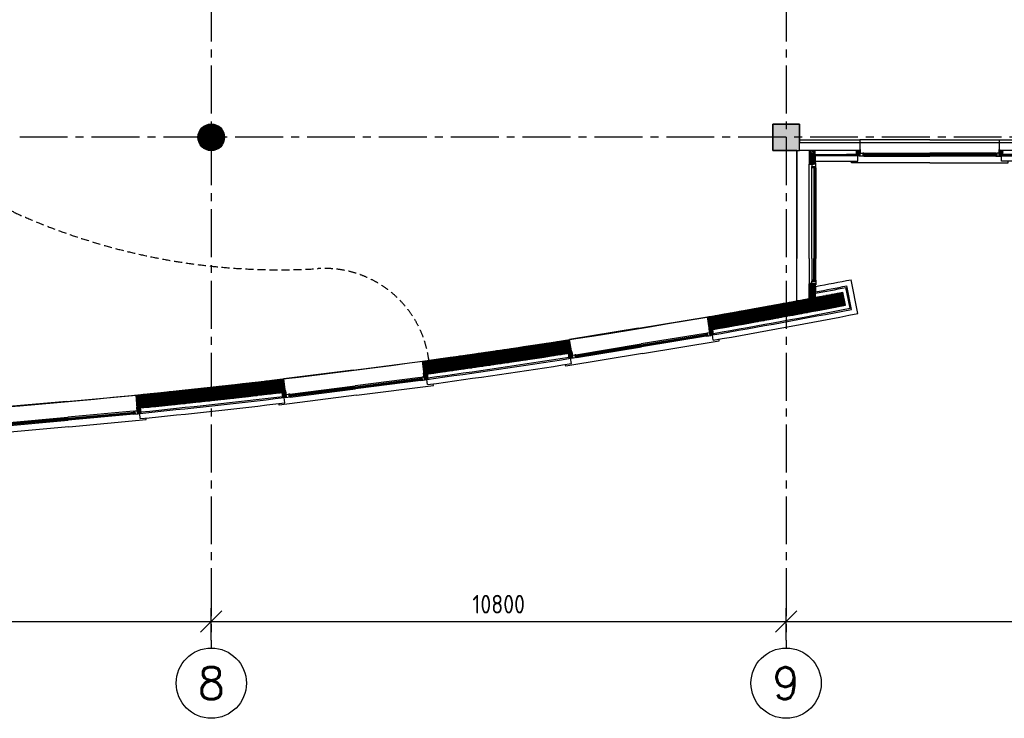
# Model space of a CAD drawing. Extents: x 2980 to 201049, y 2980 to 157420.
# Tile 33 of 78: x 110500 to 129000, y 2980 to 16111. Entities that reach past the tile are written whole.
import ezdxf
from ezdxf.enums import TextEntityAlignment as Align

# ---------------------------------------------------------------- set-up
doc = ezdxf.new("R2010")
doc.units = 0
doc.header["$LTSCALE"] = 1200
doc.header["$PDMODE"] = 1
doc.header["$PDSIZE"] = 200
doc.linetypes.add('CENTER2', pattern=[1.125, 0.75, -0.125, 0.125, -0.125])
doc.linetypes.add('HIDDEN2', pattern=[0.1875, 0.125, -0.0625])
doc.layers.get('0').update_dxf_attribs({"linetype": 'CONTINUOUS'})
doc.layers.get('DEFPOINTS').update_dxf_attribs({"linetype": 'CONTINUOUS'})
doc.layers.add('CIVIEL', color=8, linetype='CONTINUOUS')
doc.layers.add('STRAMIENLIJNEN', color=9, linetype='CENTER2')
doc.styles.add('5MM', font='romans', dxfattribs={"height": 1000})
doc.styles.add('ISO200', font='archs.shx')
doc.dimstyles.new('DIM_200', dxfattribs={"dimscale": 200, "dimtxt": 1.75, "dimasz": 2, "dimexe": 1.25, "dimexo": 0.75, "dimgap": 0.75, "dimtad": 1, "dimdec": 4, "dimrnd": 0.1, "dimtxsty": 'ISO200', "dimblk1": 'OBLIQUE', "dimblk2": 'OBLIQUE', "dimsah": 1, "dimcen": 1, "dimclrd": 256, "dimclre": 256, "dimclrt": 256, "dimazin": 3, "dimtfac": 0.057143, "dimtdec": 4, "dimtmove": 0, "dimatfit": 3, "dimtolj": 1})

# ---------------------------------------------------------------- blocks, each defined once
blk = doc.blocks.new('*X50')
at = {"color": 0}
for p, q in [((87201, -2960), (87474, -2960)), ((87254, -2950), (87472, -2950)), ((87306, -2940), (87470, -2940)), ((87359, -2930), (87468, -2930)), ((87411, -2920), (87466, -2920)), ((87463, -2910), (87464, -2910)), ((86237, -3140), (87511, -3140)), ((86292, -3130), (87509, -3130)), ((86346, -3120), (87507, -3120)), ((86401, -3110), (87505, -3110)), ((86455, -3100), (87503, -3100)), ((86509, -3090), (87501, -3090)), ((86563, -3080), (87499, -3080)), ((86617, -3070), (87497, -3070)), ((86670, -3060), (87495, -3060)), ((86724, -3050), (87493, -3050)), ((86777, -3040), (87490, -3040)), ((86831, -3030), (87488, -3030)), ((86884, -3020), (87486, -3020)), ((86937, -3010), (87484, -3010)), ((86990, -3000), (87482, -3000)), ((87043, -2990), (87480, -2990)), ((87096, -2980), (87478, -2980)), ((87149, -2970), (87476, -2970)), ((85180, -3330), (86586, -3330)), ((85237, -3320), (86640, -3320)), ((85293, -3310), (86693, -3310)), ((85350, -3300), (86747, -3300)), ((85406, -3290), (86800, -3290)), ((85462, -3280), (86854, -3280)), ((85519, -3270), (86907, -3270)), ((85575, -3260), (86960, -3260)), ((85630, -3250), (87014, -3250)), ((85686, -3240), (87067, -3240)), ((85742, -3230), (87119, -3230)), ((85797, -3220), (87172, -3220)), ((85853, -3210), (87225, -3210)), ((85908, -3200), (87277, -3200)), ((85963, -3190), (87330, -3190)), ((86018, -3180), (87382, -3180)), ((86073, -3170), (87435, -3170)), ((86128, -3160), (87487, -3160)), ((86183, -3150), (87513, -3150)), ((84921, -3380), (86315, -3380)), ((84923, -3390), (86260, -3390)), ((84924, -3400), (86206, -3400)), ((84926, -3410), (86151, -3410)), ((84928, -3420), (86096, -3420)), ((84929, -3430), (86041, -3430)), ((84931, -3440), (85986, -3440)), ((84933, -3450), (85931, -3450)), ((84934, -3460), (85875, -3460)), ((84936, -3470), (85820, -3470)), ((84938, -3480), (85764, -3480)), ((84939, -3490), (85708, -3490)), ((84941, -3500), (85653, -3500)), ((84943, -3510), (85597, -3510)), ((84951, -3370), (86369, -3370)), ((85009, -3360), (86423, -3360)), ((85066, -3350), (86478, -3350)), ((85123, -3340), (86532, -3340)), ((84944, -3520), (85541, -3520)), ((84946, -3530), (85484, -3530)), ((84947, -3540), (85428, -3540)), ((84949, -3550), (85372, -3550)), ((84951, -3560), (85315, -3560)), ((84952, -3570), (85258, -3570)), ((84954, -3580), (85202, -3580)), ((84956, -3590), (85145, -3590)), ((84957, -3600), (85087, -3600)), ((84959, -3610), (85030, -3610)), ((84961, -3620), (84973, -3620)), ((81829, -3880), (82344, -3880)), ((81895, -3870), (82342, -3870)), ((81960, -3860), (82341, -3860)), ((82025, -3850), (82339, -3850)), ((82090, -3840), (82337, -3840)), ((82155, -3830), (82336, -3830)), ((82219, -3820), (82334, -3820)), ((82284, -3810), (82333, -3810)), ((80546, -4070), (82239, -4070)), ((80615, -4060), (82303, -4060)), ((80684, -4050), (82367, -4050)), ((80753, -4040), (82370, -4040)), ((80822, -4030), (82369, -4030)), ((80891, -4020), (82367, -4020)), ((80959, -4010), (82366, -4010)), ((81028, -4000), (82364, -4000)), ((81096, -3990), (82362, -3990)), ((81163, -3980), (82361, -3980)), ((81231, -3970), (82359, -3970)), ((81298, -3960), (82357, -3960)), ((81365, -3950), (82356, -3950)), ((81432, -3940), (82354, -3940)), ((81499, -3930), (82352, -3930)), ((81565, -3920), (82351, -3920)), ((81632, -3910), (82349, -3910)), ((81698, -3900), (82347, -3900)), ((81764, -3890), (82346, -3890)), ((79567, -4210), (81317, -4210)), ((79569, -4220), (81249, -4220)), ((79570, -4230), (81182, -4230)), ((79571, -4240), (81114, -4240)), ((79572, -4250), (81046, -4250)), ((79619, -4200), (81384, -4200)), ((79692, -4190), (81451, -4190)), ((79765, -4180), (81517, -4180)), ((79837, -4170), (81584, -4170)), ((79909, -4160), (81650, -4160)), ((79981, -4150), (81717, -4150)), ((80052, -4140), (81782, -4140)), ((80123, -4130), (81848, -4130)), ((80194, -4120), (81914, -4120)), ((80265, -4110), (81979, -4110)), ((80335, -4100), (82044, -4100)), ((80406, -4090), (82109, -4090)), ((80476, -4080), (82174, -4080)), ((79574, -4260), (80978, -4260)), ((79575, -4270), (80909, -4270)), ((79576, -4280), (80840, -4280)), ((79578, -4290), (80771, -4290)), ((79579, -4300), (80702, -4300)), ((79580, -4310), (80633, -4310)), ((79581, -4320), (80563, -4320)), ((79583, -4330), (80494, -4330)), ((79584, -4340), (80423, -4340)), ((79585, -4350), (80353, -4350)), ((79586, -4360), (80283, -4360)), ((79588, -4370), (80212, -4370)), ((79589, -4380), (80141, -4380)), ((79590, -4390), (80069, -4390)), ((79592, -4400), (79998, -4400)), ((79593, -4410), (79926, -4410)), ((79594, -4420), (79854, -4420)), ((79595, -4430), (79782, -4430)), ((79597, -4440), (79709, -4440)), ((76276, -4620), (76974, -4620)), ((76363, -4610), (76973, -4610)), ((76450, -4600), (76972, -4600)), ((76537, -4590), (76971, -4590)), ((76623, -4580), (76969, -4580)), ((76708, -4570), (76968, -4570)), ((76794, -4560), (76967, -4560)), ((76878, -4550), (76965, -4550)), ((76963, -4540), (76964, -4540)), ((79598, -4450), (79636, -4450)), ((74519, -4810), (76808, -4810)), ((74616, -4800), (76893, -4800)), ((74713, -4790), (76977, -4790)), ((74810, -4780), (76995, -4780)), ((74905, -4770), (76994, -4770)), ((75001, -4760), (76992, -4760)), ((75095, -4750), (76991, -4750)), ((75189, -4740), (76990, -4740)), ((75283, -4730), (76988, -4730)), ((75376, -4720), (76987, -4720)), ((75468, -4710), (76986, -4710)), ((75560, -4700), (76985, -4700)), ((75651, -4690), (76983, -4690)), ((75742, -4680), (76982, -4680)), ((75832, -4670), (76981, -4670)), ((75922, -4660), (76979, -4660)), ((76011, -4650), (76978, -4650)), ((76100, -4640), (76977, -4640)), ((76188, -4630), (76976, -4630)), ((74187, -4850), (76465, -4850)), ((74188, -4860), (76378, -4860)), ((74189, -4870), (76290, -4870)), ((74190, -4880), (76202, -4880)), ((74191, -4890), (76114, -4890)), ((74192, -4900), (76025, -4900)), ((74193, -4910), (75936, -4910)), ((74194, -4920), (75846, -4920)), ((74195, -4930), (75756, -4930)), ((74196, -4940), (75665, -4940)), ((74197, -4950), (75573, -4950)), ((74197, -4960), (75481, -4960)), ((74198, -4970), (75389, -4970)), ((74199, -4980), (75296, -4980)), ((74200, -4990), (75203, -4990)), ((74222, -4840), (76551, -4840)), ((74322, -4830), (76637, -4830)), ((74421, -4820), (76723, -4820)), ((74201, -5000), (75108, -5000)), ((74202, -5010), (75014, -5010)), ((74203, -5020), (74919, -5020)), ((74204, -5030), (74823, -5030)), ((74205, -5040), (74726, -5040)), ((74206, -5050), (74629, -5050)), ((74207, -5060), (74532, -5060)), ((74207, -5070), (74433, -5070)), ((74208, -5080), (74334, -5080)), ((74209, -5090), (74235, -5090))]:
    blk.add_line(p, q, dxfattribs=at)
blk = doc.blocks.new('_OBLIQUE')
at = {"color": 0, "linetype": 'BYBLOCK'}
blk.add_line((-0.5, -0.5), (0.5, 0.5), dxfattribs=at)
blk = doc.blocks.new('*D20')
at = {"linetype": 'BYBLOCK'}
for p, q in [((114100, 4450), (114100, 5050)), ((124900, 4450), (124900, 5050)), ((114100, 4800), (124900, 4800))]:
    blk.add_line(p, q, dxfattribs=at)
at = {"layer": 'DEFPOINTS', "color": 0, "linetype": 'BYBLOCK'}
for p in [(124900, 4800), (114100, 4300), (124900, 4300)]:
    blk.add_point(p, dxfattribs=at)
at = {"linetype": 'BYBLOCK', "xscale": 400, "yscale": 400, "zscale": 400, "rotation": 180}
blk.add_blockref('_OBLIQUE', (114100, 4800), dxfattribs=at)
at = {"linetype": 'BYBLOCK', "xscale": 400, "yscale": 400, "zscale": 400}
blk.add_blockref('_OBLIQUE', (124900, 4800), dxfattribs=at)
at = {"linetype": 'BYBLOCK', "insert": (119500, 5125), "char_height": 350, "attachment_point": 5, "style": 'ISO200'}
blk.add_mtext('\\A1;10800', dxfattribs=at)
blk = doc.blocks.new('*D19')
at = {"linetype": 'BYBLOCK'}
for p, q in [((103300, 4450), (103300, 5050)), ((114100, 4450), (114100, 5050)), ((103300, 4800), (114100, 4800))]:
    blk.add_line(p, q, dxfattribs=at)
at = {"layer": 'DEFPOINTS', "color": 0, "linetype": 'BYBLOCK'}
for p in [(114100, 4800), (103300, 4300), (114100, 4300)]:
    blk.add_point(p, dxfattribs=at)
at = {"linetype": 'BYBLOCK', "xscale": 400, "yscale": 400, "zscale": 400, "rotation": 180}
blk.add_blockref('_OBLIQUE', (103300, 4800), dxfattribs=at)
at = {"linetype": 'BYBLOCK', "xscale": 400, "yscale": 400, "zscale": 400}
blk.add_blockref('_OBLIQUE', (114100, 4800), dxfattribs=at)
at = {"linetype": 'BYBLOCK', "insert": (108700, 5125), "char_height": 350, "attachment_point": 5, "style": 'ISO200'}
blk.add_mtext('\\A1;10800', dxfattribs=at)
blk = doc.blocks.new('*X48')
at = {"color": 0}
for p, q in [((72200, 9567), (72272, 9640)), ((72204, 9592), (72254, 9643)), ((72208, 9618), (72236, 9646)), ((72212, 9643), (72218, 9649)), ((72212, 9558), (72272, 9618)), ((72230, 9555), (72268, 9593)), ((72248, 9552), (72264, 9567))]:
    blk.add_line(p, q, dxfattribs=at)
blk = doc.blocks.new('*X49')
at = {"color": 0}
for p, q in [((74833, 9146), (74894, 9206)), ((74833, 9124), (74906, 9197)), ((74838, 9171), (74875, 9209)), ((74842, 9197), (74857, 9212)), ((74851, 9121), (74902, 9172)), ((74869, 9118), (74897, 9146)), ((74887, 9115), (74893, 9121))]:
    blk.add_line(p, q, dxfattribs=at)
blk = doc.blocks.new('*D21')
at = {"linetype": 'BYBLOCK'}
for p, q in [((124900, 4450), (124900, 5050)), ((135700, 4450), (135700, 5050)), ((124900, 4800), (135700, 4800))]:
    blk.add_line(p, q, dxfattribs=at)
at = {"layer": 'DEFPOINTS', "color": 0, "linetype": 'BYBLOCK'}
for p in [(135700, 4800), (124900, 4300), (135700, 4300)]:
    blk.add_point(p, dxfattribs=at)
at = {"linetype": 'BYBLOCK', "xscale": 400, "yscale": 400, "zscale": 400, "rotation": 180}
blk.add_blockref('_OBLIQUE', (124900, 4800), dxfattribs=at)
at = {"linetype": 'BYBLOCK', "xscale": 400, "yscale": 400, "zscale": 400}
blk.add_blockref('_OBLIQUE', (135700, 4800), dxfattribs=at)
at = {"linetype": 'BYBLOCK', "insert": (130300, 5125), "char_height": 350, "attachment_point": 5, "style": 'ISO200'}
blk.add_mtext('\\A1;10800', dxfattribs=at)
blk = doc.blocks.new('*X47')
at = {"color": 0}
for p, q in [((82453, 9953), (82545, 10045)), ((82453, 9981), (82517, 10045)), ((82453, 10009), (82489, 10045)), ((82453, 10038), (82460, 10045)), ((82453, 9924), (82545, 10016)), ((82453, 9896), (82545, 9988)), ((82453, 9868), (82545, 9960)), ((82453, 9840), (82545, 9932)), ((82453, 9811), (82545, 9903)), ((82460, 9790), (82545, 9875)), ((82484, 9786), (82545, 9847)), ((82508, 9782), (82545, 9818)), ((82532, 9777), (82545, 9790))]:
    blk.add_line(p, q, dxfattribs=at)
blk = doc.blocks.new('*X46')
at = {"color": 0}
for p, q in [((82453, 13121), (82532, 13200)), ((82453, 13149), (82504, 13200)), ((82453, 13177), (82476, 13200)), ((82453, 13092), (82545, 13184)), ((82453, 13064), (82545, 13156)), ((82453, 13036), (82545, 13128)), ((82453, 13007), (82545, 13099)), ((82453, 12979), (82545, 13071)), ((82454, 12952), (82545, 13043)), ((82482, 12952), (82545, 13015)), ((82511, 12952), (82545, 12986)), ((82539, 12952), (82545, 12958))]:
    blk.add_line(p, q, dxfattribs=at)
blk = doc.blocks.new('*X43')
at = {"color": 0}
for p, q in [((118132, 170554), (118176, 170598)), ((118132, 170575), (118155, 170598)), ((118132, 170596), (118133, 170598)), ((118134, 170535), (118197, 170598)), ((118155, 170535), (118218, 170598)), ((118176, 170535), (118224, 170582)), ((118198, 170535), (118224, 170561)), ((118219, 170535), (118224, 170540))]:
    blk.add_line(p, q, dxfattribs=at)

msp = doc.modelspace()

# ---------------------------------------------------------------- linework, layer by layer
at = {"layer": 'CIVIEL'}
for p, q in [((127600, 13850), (126288, 13850)), ((127600, 13850), (128912, 13850)), ((125100, 13650), (125100, 11623.44886)), ((125455, 13450), (125455, 13550)), ((126225, 13550), (126225, 13556)), ((126250, 13550), (126250, 13556)), ((126272, 13550), (126270.94204, 13556)), ((126292, 13669), (126288, 13669)), ((126288, 13556), (126288, 13550)), ((127600, 13582), (126345, 13582)), ((126345, 13556), (126345, 13582)), ((127600, 13574), (126345, 13574)), ((127600, 13562), (126345, 13562)), ((127600, 13556), (126345, 13556)), ((126361, 13599), (127600, 13599)), ((126361, 13588), (126362.05796, 13582)), ((126361, 13550), (126362.05796, 13556)), ((126361, 13544), (127600, 13544)), ((128839, 13599), (127600, 13599)), ((127600, 13582), (128855, 13582)), ((127600, 13574), (128855, 13574)), ((127600, 13562), (128855, 13562)), ((127600, 13556), (128855, 13556)), ((128839, 13544), (127600, 13544)), ((128839, 13588), (128837.94204, 13582)), ((128839, 13550), (128837.94204, 13556)), ((128855, 13556), (128855, 13582)), ((128908, 13669), (128912, 13669)), ((128912, 13556), (128912, 13550)), ((128928, 13550), (128929.05796, 13556)), ((128950, 13550), (128950, 13556)), ((128975, 13550), (128975, 13556)), ((125336, 11623.44886), (125336, 13396)), ((125386, 11623.44886), (125386, 13329)), ((125417, 13329), (125423, 13327.94204)), ((125423, 13345), (125423, 11623.44886)), ((125449, 13345), (125423, 13345)), ((125431, 13345), (125431, 11623.44886)), ((125443, 13345), (125443, 11623.44886)), ((125455, 13465), (125449, 13465)), ((125455, 13450), (125449, 13450)), ((125455, 13418), (125449, 13419.05796)), ((125449, 13402), (125455, 13402)), ((125449, 13345), (125449, 11623.44886)), ((125455, 13329), (125449, 13327.94204)), ((125461, 13329), (125461, 11623.44886)), ((125100, 10826.92883), (125100, 11623.44886)), ((125336, 11623.44886), (125336, 11150.89773)), ((125386, 11623.44886), (125386, 11217.89773)), ((125423, 11201.89773), (125423, 11623.44886)), ((125431, 11201.89773), (125431, 11623.44886)), ((125443, 11201.89773), (125443, 11623.44886)), ((125449, 11201.89773), (125449, 11623.44886)), ((125461, 11217.89773), (125461, 11623.44886)), ((125417, 11217.89773), (125423, 11218.95569)), ((125449, 11201.89773), (125423, 11201.89773)), ((125455, 11217.89773), (125449, 11218.95569)), ((125449, 11144.89773), (125455, 11144.89773)), ((125455, 11128.89773), (125449, 11127.83977)), ((126131.91067, 10666.08533), (126042.36603, 11107.10875)), ((126250, 10587.0415), (126120.65858, 11224.07123)), ((125455, 11096.89773), (125449, 11096.89773)), ((125455, 11081.89773), (125449, 11081.89773)), ((125455, 11096.89773), (125455, 10995.13438)), ((126013.80772, 10745.19617), (125964.06036, 10990.21087)), ((126102.38621, 10685.85675), (126022.79084, 11077.87823)), ((122125.81251, 10310.92474), (123420.30914, 10524.51892)), ((123461.01081, 10277.84474), (123420.30914, 10524.51892)), ((122125.81251, 10310.92474), (120831.31588, 10097.33057)), ((123387.18417, 10215.44757), (122174.58024, 10015.36584)), ((122177.34785, 9998.59263), (123405.73833, 10201.27918)), ((122178.65025, 9990.69936), (123407.04073, 10193.3859)), ((122180.60386, 9978.85945), (123408.99433, 10181.546)), ((122181.58066, 9972.9395), (123409.97114, 10175.62604)), ((123398.84157, 10206.22233), (123398.77452, 10200.13014)), ((123419.83773, 10177.25405), (123415.60492, 10202.90718)), ((123453.73421, 10297.37494), (123457.68084, 10298.02614)), ((123476.07729, 10186.53367), (123477.05409, 10180.61372)), ((123492.84064, 10183.21852), (123492.90768, 10189.31071)), ((123514.54714, 10186.80013), (123513.57033, 10192.72009)), ((123530.99575, 10087.11258), (123514.71505, 10185.78252)), ((123539.21361, 10190.87014), (123538.23681, 10196.7901)), ((120872.01754, 9850.65639), (120831.31588, 10097.33057)), ((122177.34785, 9998.59263), (120939.09078, 9794.27809)), ((122178.65025, 9990.69936), (120940.39318, 9786.38482)), ((120952.10972, 9813.6561), (122174.58024, 10015.36584)), ((123396.1382, 10161.18133), (122183.53426, 9961.09959)), ((123405.02799, 10168.72928), (123403.00734, 10174.477)), ((120872.63421, 9871.489), (120868.68758, 9870.8378)), ((122180.60386, 9978.85945), (120942.34679, 9774.54491)), ((122181.58066, 9972.9395), (120943.32359, 9768.62495)), ((120961.06374, 9759.38985), (122183.53426, 9961.09959)), ((116765.5228, 9526.41272), (118066.93632, 9692.74628)), ((118098.63219, 9444.75405), (118066.93632, 9692.74628)), ((120825.90131, 9743.16895), (120824.92451, 9749.0889)), ((120850.56779, 9747.23896), (120849.59098, 9753.15891)), ((120867.01641, 9647.5514), (120850.7357, 9746.22134)), ((120872.27429, 9750.82057), (120870.25364, 9756.56828)), ((120887.08403, 9759.34533), (120888.06083, 9753.42537)), ((120943.32359, 9768.62495), (120939.09078, 9794.27809)), ((120953.90052, 9802.80285), (120955.92117, 9797.05513)), ((120960.08694, 9765.30981), (120960.15398, 9771.402)), ((116765.5228, 9526.41272), (115464.10929, 9360.07916)), ((118092.0713, 9464.53617), (118096.03903, 9465.04329)), ((115495.80515, 9112.08692), (115464.10929, 9360.07916)), ((118032.50256, 9386.35328), (116803.50001, 9229.27455)), ((116805.65525, 9212.41173), (118050.5287, 9371.51891)), ((116806.66948, 9204.47628), (118051.54293, 9363.58346)), ((116808.19082, 9192.57311), (118053.06427, 9351.68029)), ((116808.95149, 9186.62152), (118053.82494, 9345.7287)), ((118039.47539, 9331.79707), (116810.47284, 9174.71835)), ((118033.89713, 9375.44204), (118033.60838, 9369.35632)), ((118038.71472, 9337.74866), (118036.90462, 9343.56611)), ((118053.82494, 9345.7287), (118050.5287, 9371.51891)), ((118110.36501, 9352.95508), (118111.12568, 9347.0035)), ((118126.99658, 9349.03195), (118127.28533, 9355.11767)), ((118148.94982, 9350.79803), (118148.05839, 9357.77267)), ((118161.6282, 9251.60087), (118148.94982, 9350.79803)), ((118173.71914, 9354.19402), (118172.85667, 9360.94214)), ((115497.17971, 9132.88328), (115493.21199, 9132.37616)), ((116805.65525, 9212.41173), (115560.7818, 9053.30454)), ((116806.66948, 9204.47628), (115561.79603, 9045.3691)), ((116808.19082, 9192.57311), (115563.31737, 9033.46592)), ((116808.95149, 9186.62152), (115564.07804, 9027.51434)), ((115574.49746, 9072.19583), (116803.50001, 9229.27455)), ((115581.47028, 9017.63962), (116810.47284, 9174.71835)), ((111380.2294, 8937.53258), (110073.62384, 8818.68008)), ((111380.2294, 8937.53258), (112686.83496, 9056.38509)), ((112709.48302, 8807.40348), (112686.83496, 9056.38509)), ((115445.90879, 9005.55279), (115445.04632, 9012.3009)), ((115470.73602, 9008.49573), (115469.84459, 9015.47037)), ((115483.4144, 8909.29856), (115470.73602, 9008.49573)), ((115492.42775, 9012.30791), (115490.61765, 9018.12537)), ((115507.53797, 9020.28796), (115508.29865, 9014.33637)), ((115564.07804, 9027.51434), (115560.7818, 9053.30454)), ((115575.89202, 9061.28459), (115577.70212, 9055.46713)), ((115580.70961, 9023.59121), (115580.99836, 9029.67692)), ((112641.27146, 8751.44849), (111407.36575, 8639.20897)), ((111408.90576, 8622.27887), (112658.74568, 8735.96781)), ((111409.63047, 8614.31176), (112659.47039, 8728.0007)), ((111410.71754, 8602.3611), (112660.55746, 8716.05004)), ((111411.26107, 8596.38577), (112661.10099, 8710.07471)), ((112646.25384, 8696.67463), (111412.34814, 8584.43511)), ((112642.26793, 8740.49372), (112641.75785, 8734.42255)), ((112645.71031, 8702.64996), (112644.11316, 8708.52945)), ((112661.10099, 8710.07471), (112658.74568, 8735.96781)), ((112703.64654, 8827.4113), (112707.63009, 8827.77366)), ((112717.86663, 8715.23827), (112718.41016, 8709.26294)), ((112734.34437, 8710.71236), (112734.85445, 8716.78353)), ((112756.34735, 8711.67818), (112755.71039, 8718.68065)), ((112765.4066, 8612.08527), (112756.34735, 8711.67818)), ((112781.22387, 8714.17033), (112780.6076, 8720.94537)), ((111408.90576, 8622.27887), (110159.06584, 8508.58993)), ((111409.63047, 8614.31176), (110159.79055, 8500.62282)), ((111410.71754, 8602.3611), (110160.87762, 8488.67216)), ((111411.26107, 8596.38577), (110161.42115, 8482.69683)), ((110173.46005, 8526.96945), (111407.36575, 8639.20897)), ((110178.44243, 8472.19559), (111412.34814, 8584.43511))]:
    msp.add_line(p, q, dxfattribs=at)
msp.add_lwpolyline([(150520, 21613), (150520, 25115.6), (95243, 25115.6), (95243, 21100), (109255, 21100), (109255, 15935), (102801, 15935), (102801, 8400.72681, 0.0377363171), (125100, 10826.92883), (125100, 13650), (124650, 13650), (124650, 14150), (125150, 14150), (125150, 13800), (135100, 13800), (135100, 21613)], format="xyb", close=True, dxfattribs=at)
at = {"layer": 'CIVIEL', "const_width": 249.5}
msp.add_lwpolyline([(113974.75, 13900, 1), (114225.25, 13900, 1)], format="xyb", close=True, dxfattribs=at)
at = {"layer": 'CIVIEL'}
for points in [[(125150, 13650), (125150, 14150), (124650, 14150), (124650, 13650)], [(125150, 13850), (126288, 13850), (126288, 13650), (125150, 13650), (125150, 13650), (125150, 13850)], [(130300, 13850), (131688, 13850), (131688, 13650), (130300, 13650), (128912, 13650), (128912, 13850)], [(125447, 13650), (125355, 13650), (125355, 13402), (125447, 13402), (125447, 13650), (125447, 13650)], [(126225, 13558), (126225, 13650), (126288, 13650), (126288, 13558), (126225, 13558), (126225, 13558)], [(126288, 13558), (126225, 13558), (126225, 13556), (126288, 13556)], [(126272, 13544), (126272, 13550), (126294, 13550), (126294, 13599), (126339, 13599), (126339, 13550), (126361, 13550), (126361, 13544)], [(126294, 13589), (126294, 13669), (126292, 13669), (126292, 13589)], [(128928, 13544), (128928, 13550), (128906, 13550), (128906, 13599), (128861, 13599), (128861, 13550), (128839, 13550), (128839, 13544)], [(128906, 13589), (128906, 13669), (128908, 13669), (128908, 13589)], [(128975, 13558), (128975, 13650), (128912, 13650), (128912, 13558), (128975, 13558), (128975, 13558)], [(128912, 13558), (128975, 13558), (128975, 13556), (128912, 13556)], [(125461, 13418), (125455, 13418), (125455, 13396), (125386, 13396), (125386, 13351), (125455, 13351), (125455, 13329), (125461, 13329)], [(125447, 13402), (125447, 13465), (125449, 13465), (125449, 13402)], [(125447, 10891.86629), (125355, 10874.56643), (125355, 11144.89773), (125447, 11144.89773), (125447, 10891.86629), (125447, 10891.86629)], [(125461, 11128.89773), (125455, 11128.89773), (125455, 11150.89773), (125386, 11150.89773), (125386, 11195.89773), (125455, 11195.89773), (125455, 11217.89773), (125461, 11217.89773)], [(125447, 11144.89773), (125447, 11081.89773), (125449, 11081.89773), (125449, 11144.89773)], [(123493.81744, 10177.29857), (123492.84064, 10183.21852), (123471.13414, 10179.63691), (123463.15692, 10227.98321), (123418.75726, 10220.65719), (123426.73448, 10172.31089), (123405.02799, 10168.72928), (123406.00479, 10162.80933)], [(123464.78492, 10218.11662), (123451.76089, 10297.04934), (123453.73421, 10297.37494), (123466.75824, 10218.44222)], [(123537.91121, 10198.76342), (123523.0866, 10288.65866), (123461.01081, 10277.84474), (123475.75169, 10188.50699), (123537.91121, 10198.76342), (123537.91121, 10198.76342)], [(123475.75169, 10188.50699), (123537.91121, 10198.76342), (123538.23681, 10196.7901), (123476.07729, 10186.53367)], [(120824.59891, 9751.06222), (120809.76627, 9840.95606), (120872.01754, 9850.65639), (120886.75843, 9761.31865), (120824.59891, 9751.06222), (120824.59891, 9751.06222)], [(120873.25109, 9744.90061), (120872.27429, 9750.82057), (120893.98078, 9754.40218), (120886.00356, 9802.74847), (120930.40322, 9810.07449), (120938.38044, 9761.7282), (120960.08694, 9765.30981), (120961.06374, 9759.38985)], [(120887.63157, 9792.88188), (120874.60753, 9871.8146), (120872.63421, 9871.489), (120885.65825, 9792.55628)], [(120886.75843, 9761.31865), (120824.59891, 9751.06222), (120824.92451, 9749.0889), (120887.08403, 9759.34533)], [(118100.22973, 9384.92813), (118090.08744, 9464.28262), (118092.0713, 9464.53617), (118102.21359, 9385.18169)], [(118172.60311, 9362.926), (118161.06047, 9453.30128), (118098.63219, 9444.75405), (118110.11145, 9354.93894), (118172.60311, 9362.926), (118172.60311, 9362.926)], [(118127.75725, 9343.08037), (118126.99658, 9349.03195), (118105.1741, 9346.24282), (118098.96194, 9394.84744), (118054.32505, 9389.14241), (118060.5372, 9340.53779), (118038.71472, 9337.74866), (118039.47539, 9331.79707)], [(118110.11145, 9354.93894), (118172.60311, 9362.926), (118172.85667, 9360.94214), (118110.36501, 9352.95508)], [(115444.79276, 9014.28476), (115433.24204, 9104.65894), (115495.80515, 9112.08692), (115507.28442, 9022.27182), (115444.79276, 9014.28476), (115444.79276, 9014.28476)], [(115493.18842, 9006.35633), (115492.42775, 9012.30791), (115514.25023, 9015.09704), (115508.03808, 9063.70166), (115552.67498, 9069.4067), (115558.88713, 9020.80208), (115580.70961, 9023.59121), (115581.47028, 9017.63962)], [(115509.30587, 9053.78235), (115499.16357, 9133.13683), (115497.17971, 9132.88328), (115507.322, 9053.52879)], [(115507.28442, 9022.27182), (115444.79276, 9014.28476), (115445.04632, 9012.3009), (115507.53797, 9020.28796)], [(112734.88791, 8704.73703), (112734.34437, 8710.71236), (112712.43483, 8708.71941), (112707.99598, 8757.51794), (112663.181, 8753.44144), (112667.61985, 8704.64291), (112645.71031, 8702.64996), (112646.25384, 8696.67463)], [(112708.90187, 8747.55906), (112701.65476, 8827.23013), (112703.64654, 8827.4113), (112710.89364, 8747.74023)], [(112780.42642, 8722.93714), (112772.18105, 8813.67268), (112709.48302, 8807.40348), (112717.68545, 8717.23005), (112780.42642, 8722.93714), (112780.42642, 8722.93714)], [(112717.68545, 8717.23005), (112780.42642, 8722.93714), (112780.6076, 8720.94537), (112717.86663, 8715.23827)]]:
    msp.add_lwpolyline(points, close=True, dxfattribs=at)
for points in [[(125338, 13398), (125338, 13650), (125336, 13650)], [(125336, 13650), (125336, 13398)], [(125447, 13575), (126225, 13575)], [(125455, 13450), (126250, 13450), (126250, 13550), (125455, 13550)], [(126225, 13558), (126225, 13575), (126035, 13575)], [(126339, 13588), (126361, 13588), (126361, 13599), (126339, 13599)], [(128861, 13588), (128839, 13588), (128839, 13599), (128861, 13599)], [(130300, 13450), (128950, 13450), (128950, 13550), (130300, 13550)], [(128975, 13558), (128975, 13575), (129155, 13575)], [(130300, 13575), (128975, 13575)], [(125416, 13396), (125336, 13396), (125336, 13398)], [(125338, 13398), (125416, 13398), (125416, 13396)], [(125417, 13351), (125417, 13329), (125386, 13329), (125386, 13351)], [(127600, 13420), (126130, 13420), (126130, 13450)], [(127600, 13420), (129070, 13420), (129070, 13450)], [(125416, 11150.89773), (125336, 11150.89773), (125336, 11148.89773)], [(125336, 10871.0011), (125336, 11148.89773)], [(125338, 11148.89773), (125338, 10871.0011), (125336, 10871.0011)], [(125338, 11148.89773), (125416, 11148.89773), (125416, 11150.89773)], [(125417, 11195.89773), (125417, 11217.89773), (125386, 11217.89773), (125386, 11195.89773)], [(123420.54807, 10209.80394), (123398.84157, 10206.22233), (123397.05076, 10217.07558), (123418.75726, 10220.65719)], [(122203.72152, 9838.75387), (123644.24369, 10076.44251), (123639.35967, 10106.04228)], [(122203.72152, 9838.75387), (120763.19935, 9601.06524), (120758.31534, 9630.66501)], [(120932.19402, 9799.22124), (120953.90052, 9802.80285), (120952.10972, 9813.6561), (120930.40322, 9810.07449)], [(116826.19339, 9051.7189), (118274.4127, 9236.8157), (118270.60934, 9266.57363)], [(118055.71961, 9378.23116), (118033.89713, 9375.44204), (118032.50256, 9386.35328), (118054.32505, 9389.14241)], [(115554.06954, 9058.49546), (115575.89202, 9061.28459), (115574.49746, 9072.19583), (115552.67498, 9069.4067)], [(116826.19339, 9051.7189), (115377.97407, 8866.6221), (115374.17072, 8896.38003)], [(112664.17748, 8742.48667), (112642.26793, 8740.49372), (112641.27146, 8751.44849), (112663.181, 8753.44144)], [(111423.58115, 8460.94495), (112877.57818, 8593.20459), (112874.86052, 8623.08125)], [(111423.58115, 8460.94495), (109969.58411, 8328.68531), (109966.86644, 8358.56196)]]:
    msp.add_lwpolyline(points, dxfattribs=at)
at = {"layer": 'CIVIEL', "linetype": 'HIDDEN2'}
msp.add_lwpolyline([(104537.96335, 8468.12095, -0.5645665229), (110397.53577, 12489.31882, 0.1222748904), (116107.26972, 11431.85788, -0.3945722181), (118188.13071, 9709.46276, -0.0230386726)], format="xyb", dxfattribs=at)
at = {"layer": 'CIVIEL'}
msp.add_circle((114100, 13900), 250, dxfattribs=at)
for radius, start, end in [(148612.5, 280.6853339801, 280.94661256), (148712.5, 280.6780643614, 280.9084397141), (148812.5, 279.8746337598, 280.8703179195), (148737.5, 280.6731125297, 280.898904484), (149062.5, 279.8737865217, 280.8713358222), (149162.5, 279.8880454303, 280.9101556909), (149262.5, 279.8876980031, 280.9489232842), (149137.5, 279.8977378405, 280.9004556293), (148812.5, 277.7886337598, 278.8643283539), (149062.5, 277.7877865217, 278.8651755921), (149162.5, 277.8020454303, 278.8509166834), (149262.5, 277.8016980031, 278.8512641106), (149137.5, 277.8117378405, 278.8412248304), (148812.5, 275.7026337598, 276.7783283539), (149062.5, 275.7017865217, 276.7791755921), (149162.5, 275.7160454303, 276.7649166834), (149262.5, 275.7156980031, 276.7652641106), (149137.5, 275.7257378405, 276.7552248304)]:
    msp.add_arc((97900, 157132.5), radius, start, end, dxfattribs=at)
msp.add_solid([(124650, 13650), (125150, 13650), (124650, 14150), (125150, 14150)], dxfattribs=at)
at = {"layer": 'STRAMIENLIJNEN'}
for p, q in [((114100, 46300), (114100, 4300)), ((124900, 46300), (124900, 4300))]:
    msp.add_line(p, q, dxfattribs=at)
msp.add_lwpolyline([(157300, 13900), (33138.53709, 13900)], dxfattribs=at)
at = {"layer": 'STRAMIENLIJNEN', "color": 2, "linetype": 'CONTINUOUS'}
for centre in [(114100, 3640), (124900, 3640)]:
    msp.add_circle(centre, 660, dxfattribs=at)

# ---------------------------------------------------------------- block references
at = {"layer": 'CIVIEL', "xscale": -1}
for name, p in [('*X46', (207900, 450)), ('*X47', (207900, 1100))]:
    msp.add_blockref(name, p, dxfattribs=at)
at = {"layer": 'CIVIEL', "rotation": 89.99999999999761}
msp.add_blockref('*X43', (296822.56323, -104574.29304), dxfattribs=at)
at = {"layer": 'CIVIEL', "xscale": -1}
for name, p, rotation in [('*X43', (-41622.56323, -104574.29304), 270.0000000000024), ('*X48', (195731.77343, 602.79776), 359.9714107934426), ('*X49', (195712.04025, 599.54175), 359.9714107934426), ('*X48', (189969.33513, -2854.50292), 357.8854107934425), ('*X49', (189949.49651, -2857.03849), 357.8854107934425), ('*X48', (184084.8714, -6099.76249), 355.7994107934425)]:
    msp.add_blockref(name, p, dxfattribs=dict(at, rotation=rotation))
at = {"layer": 'CIVIEL'}
msp.add_blockref('*X50', (38500, 13900), dxfattribs=at)

# ---------------------------------------------------------------- texts
at = {"layer": 'STRAMIENLIJNEN', "color": 1, "linetype": 'CONTINUOUS', "style": '5MM'}
for s, p in [('8', (114100, 3640)), ('9', (124900, 3640))]:
    msp.add_text(s, height=600, dxfattribs=at).set_placement(p, align=Align.MIDDLE)

# ---------------------------------------------------------------- dimensions: what is measured, and where the dimension line sits
at = {"layer": 'STRAMIENLIJNEN', "linetype": 'CONTINUOUS'}
for base, p1, p2, picture, middle in [((114100, 4800), (103300, 4300), (114100, 4300), '*D19', (108700, 5125)), ((124900, 4800), (114100, 4300), (124900, 4300), '*D20', (119500, 5125)), ((135700, 4800), (124900, 4300), (135700, 4300), '*D21', (130300, 5125))]:
    dim = msp.add_linear_dim(base=base, p1=p1, p2=p2, dimstyle='DIM_200', dxfattribs=at)
    dim.commit()
    dim.dimension.update_dxf_attribs({"geometry": picture, "text_midpoint": middle})

doc.saveas('drawing.dxf')
